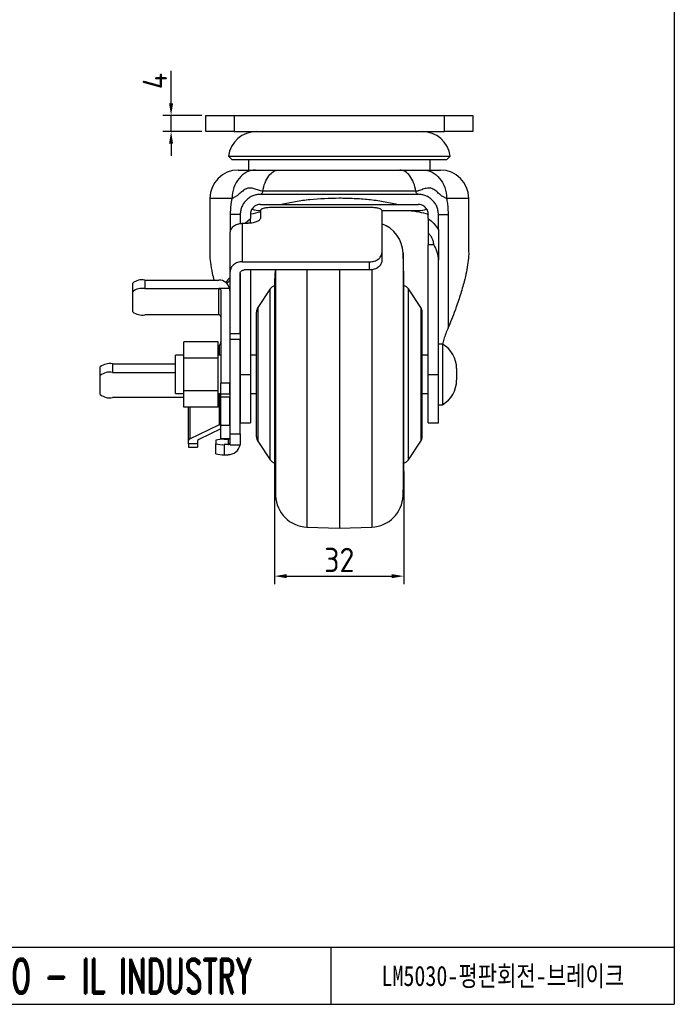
# Model space of a CAD drawing. Header units: millimetres. Extents: x 5086 to 5611, y -788 to -419.
# Tile 6 of 6: x 5449 to 5611, y -788 to -544. Entities that reach past the tile are written whole.
import ezdxf
from ezdxf.enums import TextEntityAlignment as Align

# ---------------------------------------------------------------- set-up
doc = ezdxf.new("R2010")
doc.units = ezdxf.units.MM
doc.header["$LTSCALE"] = 0.5
doc.header["$PDMODE"] = 3
for name, color, linetype, lineweight in [('문자선', 2, 'Continuous', 15), ('외형선', 3, 'Continuous', 30), ('치수선', 1, 'Continuous', 15)]:
    doc.layers.add(name, color=color, linetype=linetype, lineweight=lineweight)
doc.styles.add('ROMAND', font='romand')
doc.styles.get("Standard").update_dxf_attribs({"font": 'isocp.shx', "bigfont": 'whgtxt.shx'})
doc.styles.add('STYLE1', font='txt')
doc.dimstyles.new('김형준', dxfattribs={"dimtxt": 6, "dimasz": 3, "dimexe": 2, "dimexo": 1, "dimgap": 1, "dimtad": 1, "dimdsep": 46, "dimtxsty": 'Standard', "dimcen": 0, "dimclrd": 1, "dimclre": 1, "dimclrt": 2, "dimadec": 0, "dimazin": 0, "dimtfac": 1, "dimtmove": 0, "dimatfit": 3, "dimfxl": 0, "dimarcsym": 0})

# ---------------------------------------------------------------- blocks, each defined once
blk = doc.blocks.new('*D109')
at = {"layer": 'Defpoints', "color": 0}
for p in [(5511.81, -655.05), (5543.78, -655.05), (5543.78, -681.91)]:
    blk.add_point(p, dxfattribs=at)
at = {"layer": '치수선', "color": 1, "lineweight": -2}
for p, q in [((5511.81, -656.05), (5511.81, -683.91)), ((5543.78, -656.05), (5543.78, -683.91)), ((5514.81, -681.91), (5540.78, -681.91))]:
    blk.add_line(p, q, dxfattribs=at)
at = {"layer": '치수선', "color": 1}
for points in [[(5514.81, -681.41), (5514.81, -682.41), (5511.81, -681.91)], [(5540.78, -681.41), (5540.78, -682.41), (5543.78, -681.91)]]:
    blk.add_solid(points, dxfattribs=at)
at = {"layer": '치수선', "color": 2, "insert": (5527.8, -677.91), "char_height": 6, "attachment_point": 5}
blk.add_mtext('32', dxfattribs=at)
blk = doc.blocks.new('*D110')
at = {"layer": 'Defpoints', "color": 0}
for p in [(5486.2, -568.05), (5494.81, -568.05), (5494.81, -572.05)]:
    blk.add_point(p, dxfattribs=at)
at = {"layer": '치수선', "color": 1, "lineweight": -2}
for p, q in [((5486.2, -565.05), (5486.2, -557.05)), ((5493.81, -568.05), (5484.2, -568.05)), ((5486.2, -572.05), (5486.2, -568.05)), ((5493.81, -572.05), (5484.2, -572.05)), ((5486.2, -575.05), (5486.2, -578.05))]:
    blk.add_line(p, q, dxfattribs=at)
at = {"layer": '치수선', "color": 1}
for points in [[(5485.7, -565.05), (5486.7, -565.05), (5486.2, -568.05)], [(5485.7, -575.05), (5486.7, -575.05), (5486.2, -572.05)]]:
    blk.add_solid(points, dxfattribs=at)
at = {"layer": '치수선', "color": 2, "insert": (5482.2, -559.55), "char_height": 6, "attachment_point": 5, "rotation": 90}
blk.add_mtext('4', dxfattribs=at)

msp = doc.modelspace()

# ---------------------------------------------------------------- linework, layer by layer
at = {"layer": '외형선'}
for p, q in [((5610.66, -418.792), (5610.66, -787.721)), ((5494.814, -572.05), (5494.814, -568.05)), ((5494.814, -568.05), (5501.814, -568.05)), ((5501.814, -568.05), (5501.814, -572.05)), ((5501.814, -568.05), (5553.814, -568.05)), ((5553.814, -572.05), (5553.814, -568.05)), ((5553.814, -568.05), (5560.814, -568.05)), ((5560.814, -568.05), (5560.814, -572.05)), ((5501.814, -572.05), (5494.814, -572.05)), ((5501.814, -572.05), (5553.814, -572.05)), ((5560.814, -572.05), (5553.814, -572.05)), ((5500.377, -578.113), (5501.314, -579.05)), ((5500.377, -578.113), (5555.251, -578.113)), ((5527.814, -579.05), (5501.314, -579.05)), ((5505.314, -579.05), (5505.314, -581.55)), ((5554.314, -579.05), (5527.814, -579.05)), ((5550.314, -581.55), (5550.314, -579.05)), ((5554.314, -579.05), (5555.251, -578.113)), ((5502.814, -581.55), (5507.109, -581.55)), ((5548.52, -581.55), (5552.814, -581.55)), ((5495.814, -588.55), (5495.814, -601.759)), ((5501.311, -588.55), (5495.814, -588.55)), ((5508.314, -587.55), (5547.314, -587.55)), ((5559.814, -588.55), (5554.317, -588.55)), ((5559.814, -601.762), (5559.814, -588.55)), ((5508.314, -590.05), (5513.458, -590.05)), ((5535.304, -590.823), (5511.304, -590.823)), ((5542.169, -590.05), (5547.314, -590.05)), ((5500.92, -596.58), (5500.92, -592.55)), ((5503.314, -592.55), (5503.314, -594.75)), ((5504.534, -594.71), (5505.814, -593.539)), ((5505.814, -592.55), (5505.814, -593.539)), ((5508.304, -591.502), (5508.304, -593.403)), ((5538.3, -591.55), (5547.314, -591.55)), ((5538.304, -591.502), (5538.304, -602.028)), ((5549.814, -593.539), (5549.814, -592.55)), ((5552.314, -596.297), (5552.314, -592.55)), ((5554.707, -592.55), (5554.707, -620.612)), ((5503.804, -594.71), (5503.804, -604.227)), ((5503.804, -594.71), (5505.304, -594.71)), ((5500.804, -606.639), (5500.804, -597.122)), ((5549.814, -597.14), (5549.814, -600.05)), ((5551.168, -600.05), (5549.814, -600.05)), ((5549.814, -632.05), (5549.814, -600.05)), ((5538.304, -602.028), (5538.304, -604.015)), ((5543.778, -608.015), (5543.569, -602.046)), ((5543.569, -602.046), (5543.569, -662.053)), ((5503.804, -604.227), (5535.304, -604.227)), ((5535.304, -606.237), (5535.304, -604.227)), ((5552.314, -632.05), (5552.314, -603.802)), ((5500.804, -621.919), (5500.804, -606.639)), ((5503.304, -621.919), (5503.304, -607.042)), ((5503.314, -606.996), (5503.314, -632.05)), ((5535.304, -606.237), (5504.304, -606.237)), ((5505.814, -606.237), (5505.814, -632.05)), ((5511.912, -606.237), (5511.814, -609.05)), ((5512.058, -606.237), (5512.058, -662.053)), ((5519.774, -606.237), (5519.774, -669.769)), ((5527.814, -606.237), (5527.814, -670.05)), ((5535.853, -606.165), (5535.853, -669.769)), ((5543.778, -656.085), (5543.778, -608.015)), ((5543.778, -656.05), (5543.778, -608.05)), ((5476.704, -611.64), (5476.704, -609.515)), ((5479.704, -608.739), (5479.704, -610.864)), ((5479.704, -608.739), (5498.004, -608.739)), ((5511.814, -609.05), (5511.814, -655.05)), ((5476.704, -616.558), (5476.704, -611.64)), ((5479.704, -610.864), (5498.004, -610.864)), ((5498.004, -617.334), (5498.004, -610.864)), ((5500.657, -610.864), (5498.004, -610.864)), ((5498.504, -611.38), (5498.504, -634.203)), ((5500.704, -611.38), (5500.704, -634.203)), ((5510.72, -610.94), (5507.65, -615.546)), ((5510.72, -653.159), (5510.72, -610.94)), ((5547.978, -615.546), (5544.907, -610.94)), ((5544.907, -653.159), (5544.907, -610.94)), ((5507.65, -615.546), (5507.65, -632.05)), ((5547.978, -615.546), (5547.978, -632.05)), ((5498.004, -617.334), (5479.704, -617.334)), ((5500.704, -615.838), (5500.804, -615.838)), ((5507.314, -632.05), (5507.314, -616.655)), ((5548.314, -632.05), (5548.314, -616.655)), ((5500.804, -621.919), (5503.304, -621.919)), ((5500.804, -623.422), (5500.804, -621.919)), ((5503.304, -621.919), (5503.304, -623.422)), ((5497.814, -623.967), (5489.314, -623.967)), ((5489.314, -628.008), (5489.314, -623.967)), ((5497.814, -628.008), (5497.814, -623.967)), ((5498.151, -627.3), (5498.151, -624.832)), ((5503.304, -623.422), (5500.804, -623.422)), ((5500.804, -646.777), (5500.804, -623.422)), ((5503.304, -646.777), (5503.304, -623.422)), ((5553.314, -624.55), (5552.314, -624.55)), ((5553.314, -624.55), (5553.314, -639.55)), ((5489.314, -627.3), (5487.314, -627.3)), ((5487.314, -636.8), (5487.314, -627.3)), ((5498.504, -627.3), (5497.814, -627.3)), ((5500.804, -627.3), (5500.704, -627.3)), ((5503.314, -627.3), (5503.304, -627.3)), ((5507.314, -627.3), (5505.814, -627.3)), ((5549.814, -627.3), (5548.314, -627.3)), ((5471.704, -629.444), (5471.704, -631.569)), ((5471.704, -629.444), (5487.314, -629.444)), ((5497.814, -628.008), (5489.314, -628.008)), ((5489.314, -636.091), (5489.314, -628.008)), ((5497.814, -636.091), (5497.814, -628.008)), ((5468.704, -632.346), (5468.704, -630.221)), ((5468.704, -637.004), (5468.704, -632.346)), ((5471.704, -631.569), (5487.314, -631.569)), ((5503.314, -632.05), (5505.814, -632.05)), ((5503.314, -632.05), (5503.314, -644.05)), ((5505.814, -632.05), (5505.814, -644.05)), ((5507.314, -647.444), (5507.314, -632.05)), ((5507.65, -632.05), (5507.65, -648.554)), ((5547.978, -632.05), (5547.978, -648.554)), ((5548.314, -647.444), (5548.314, -632.05)), ((5549.814, -632.05), (5552.314, -632.05)), ((5549.814, -644.05), (5549.814, -632.05)), ((5552.314, -644.05), (5552.314, -632.05)), ((5556.814, -630.612), (5556.814, -633.488)), ((5500.704, -634.203), (5498.504, -634.203)), ((5498.504, -636.822), (5498.504, -634.203)), ((5500.704, -636.822), (5500.704, -634.203)), ((5487.314, -636.8), (5489.314, -636.8)), ((5497.814, -636.091), (5489.314, -636.091)), ((5489.314, -640.133), (5489.314, -636.091)), ((5497.814, -640.133), (5497.814, -636.091)), ((5497.814, -636.8), (5498.504, -636.8)), ((5498.151, -644.476), (5498.151, -636.8)), ((5498.504, -636.822), (5500.704, -636.822)), ((5498.504, -637.702), (5498.504, -636.822)), ((5500.704, -636.8), (5500.804, -636.8)), ((5500.704, -636.822), (5500.704, -637.702)), ((5503.304, -636.8), (5503.314, -636.8)), ((5505.814, -636.8), (5507.314, -636.8)), ((5548.314, -636.8), (5549.814, -636.8)), ((5489.314, -637.781), (5471.704, -637.781)), ((5500.704, -637.702), (5498.504, -637.702)), ((5498.504, -644.61), (5498.504, -637.702)), ((5500.704, -644.61), (5500.704, -637.702)), ((5552.314, -639.55), (5553.314, -639.55)), ((5497.814, -640.133), (5489.314, -640.133)), ((5490.504, -648.374), (5490.504, -640.133)), ((5490.857, -640.133), (5490.857, -648.008)), ((5490.857, -648.008), (5498.034, -644.525)), ((5498.504, -644.525), (5498.034, -644.525)), ((5498.504, -644.61), (5500.704, -644.61)), ((5498.504, -647.884), (5498.504, -644.61)), ((5500.704, -644.61), (5500.704, -647.884)), ((5503.314, -644.05), (5505.814, -644.05)), ((5549.814, -644.05), (5552.314, -644.05)), ((5498.504, -645.507), (5493.057, -648.151)), ((5500.804, -646.777), (5503.304, -646.777)), ((5500.804, -649.438), (5500.804, -646.777)), ((5503.304, -646.777), (5503.304, -649.438)), ((5490.504, -649.215), (5490.504, -648.374)), ((5492.704, -649.215), (5490.504, -649.215)), ((5490.504, -649.215), (5490.504, -650.022)), ((5492.704, -648.516), (5492.704, -649.215)), ((5492.704, -649.215), (5492.704, -650.022)), ((5497.304, -648.33), (5497.304, -649.179)), ((5497.304, -651.663), (5497.304, -649.179)), ((5498.504, -647.884), (5500.704, -647.884)), ((5500.304, -648.104), (5499.304, -648.104)), ((5499.304, -649.406), (5499.304, -651.89)), ((5500.304, -649.406), (5499.304, -649.406)), ((5500.304, -648.104), (5500.304, -649.406)), ((5500.804, -649.438), (5503.304, -649.438)), ((5507.65, -648.554), (5510.72, -653.159)), ((5544.907, -653.159), (5547.978, -648.554)), ((5490.504, -650.022), (5492.704, -650.022)), ((5499.304, -651.89), (5500.304, -651.89)), ((5511.814, -655.05), (5512.058, -662.053)), ((5543.569, -662.053), (5543.778, -656.085)), ((5519.774, -669.769), (5527.814, -670.05)), ((5527.814, -670.05), (5535.853, -669.769)), ((5419.731, -773.578), (5610.66, -773.578)), ((5525.803, -787.721), (5525.803, -773.578)), ((5086.06, -787.721), (5610.66, -787.721))]:
    msp.add_line(p, q, dxfattribs=at)
at = {"layer": '외형선', "flags": 128}
for points in [[(5499.968, -609.557), (5500.361, -609.141), (5500.804, -608.77)], [(5500.804, -610.229), (5500.577, -610.508), (5500.566, -610.524)]]:
    msp.add_lwpolyline(points, dxfattribs=at)
at = {"layer": '외형선'}
for centre, radius, start, end in [((5507.314, -579.05), 7, 90, 172.30743), ((5548.314, -579.05), 7, 7.69257, 90), ((5502.814, -588.55), 7, 90, 180), ((5552.814, -588.55), 7, 0, 90), ((5508.314, -584.05), 7.5, 253.80321, 270), ((5547.314, -584.05), 7.5, 270, 286.30206), ((5535.574, -602.326), 8, 2, 70.04933), ((5503.78, -612.199), 4.982, 126.68266, 144.77281), ((5542.778, -608.05), 1, 0, 2), ((5479.004, -612.219), 3.55, 78.63094, 130.39069), ((5498.038, -611.415), 2.677, 11.88594, 90.73139), ((5512.384, -612.05), 2, 106.56983, 146.30993), ((5543.243, -612.05), 2, 33.69007, 74.48928), ((5479.004, -614.344), 3.55, 78.63099, 130.39071), ((5509.314, -616.655), 2, 146.30993, 180), ((5546.314, -616.655), 2, 0, 33.69007), ((5479.004, -613.854), 3.55, 229.60928, 281.36906), ((5498.012, -617.826), 0.492, 1.01035, 90.97576), ((5549.814, -630.612), 7, 0, 60), ((5471.004, -632.924), 3.55, 78.63092, 130.3907), ((5471.004, -635.049), 3.55, 78.63092, 130.3907), ((5549.814, -633.488), 7, 300, 0), ((5471.004, -634.301), 3.55, 229.60928, 281.3691), ((5490.995, -648.494), 0.505, 105.82643, 166.15972), ((5493.195, -648.637), 0.505, 105.8264, 166.15946), ((5498.81, -652.691), 4.613, 83.85761, 109.05953), ((5498.81, -644.819), 4.613, 250.94047, 276.14239), ((5500.305, -647.606), 0.498, 269.81598, 359.81453), ((5500.305, -648.907), 0.498, 269.8159, 359.81451), ((5500.312, -648.896), 2.993, 269.83899, 349.5808), ((5509.314, -647.444), 2, 180, 213.69007), ((5546.314, -647.444), 2, 326.30993, 0), ((5498.81, -647.303), 4.613, 250.94077, 276.14209), ((5512.384, -652.05), 2, 213.69007, 253.43017), ((5543.243, -652.05), 2, 285.51072, 326.30993), ((5542.778, -656.05), 1, 358, 0), ((5520.053, -661.774), 8, 182, 268), ((5535.574, -661.774), 8, 272, 358)]:
    msp.add_arc(centre, radius, start, end, dxfattribs=at)
for centre, major_axis, ratio, start_param, end_param in [((5527.814, -595.845), (0, 45.701), 0.7002075, 4.1396606, 4.2541841), ((5527.814, -595.845), (0, 45.701), 0.7002075, 2.1309236, 2.1367782), ((5496.795, -616.149), (1.854, 9.957), 0.5022501, 3.6889218, 3.7537613), ((5498.034, -647.423), (0.556, 2.987), 0.5022501, 0.2818777, 0.3550566)]:
    msp.add_ellipse(centre, major_axis=major_axis, ratio=ratio, start_param=start_param, end_param=end_param, dxfattribs=at)
for points, knots in [([(5507.109, -581.55), (5506.35, -581.55), (5505.591, -581.732), (5504.189, -582.433), (5503.546, -582.952), (5502.473, -584.248), (5502.043, -585.024), (5501.462, -586.717), (5501.311, -587.633), (5501.311, -588.549)], [0, 0, 0, 0, 0.25, 0.25, 0.5, 0.5, 0.75, 0.75, 1, 1, 1, 1]), ([(5507.109, -581.55), (5507.524, -581.55), (5507.913, -581.55), (5508.471, -581.55), (5508.653, -581.55), (5509.015, -581.55), (5509.194, -581.55), (5509.435, -581.55), (5509.484, -581.55), (5509.587, -581.55), (5509.641, -581.55), (5509.773, -581.55), (5509.845, -581.55), (5509.99, -581.55), (5510.064, -581.55), (5510.44, -581.55), (5510.754, -581.55), (5511.375, -581.55), (5511.685, -581.55), (5512.296, -581.55), (5512.596, -581.55), (5512.891, -581.55)], [0, 0, 0, 0, 0.25, 0.25, 0.375, 0.375, 0.5, 0.5, 0.53125, 0.53125, 0.5625, 0.5625, 0.59375, 0.59375, 0.625, 0.625, 0.75, 0.75, 0.875, 0.875, 1, 1, 1, 1]), ([(5508.886, -586.8), (5508.999, -586.055), (5509.186, -585.343), (5509.686, -584.058), (5509.999, -583.487), (5510.717, -582.545), (5511.122, -582.175), (5511.982, -581.678), (5512.436, -581.55), (5512.891, -581.55)], [0, 0, 0, 0, 0.25, 0.25, 0.5, 0.5, 0.75, 0.75, 1, 1, 1, 1]), ([(5512.891, -581.55), (5513.97, -581.55), (5516.225, -581.55), (5518.666, -581.55), (5521.205, -581.55), (5522.503, -581.55), (5525.143, -581.55), (5526.473, -581.55), (5529.147, -581.55), (5530.477, -581.55), (5533.117, -581.55), (5534.414, -581.55), (5536.955, -581.55), (5538.178, -581.55), (5540.529, -581.55), (5541.658, -581.55), (5542.737, -581.55)], [0, 0, 0, 0, 0.125, 0.25, 0.25, 0.375, 0.375, 0.5, 0.5, 0.625, 0.625, 0.75, 0.75, 0.875, 0.875, 1, 1, 1, 1]), ([(5546.742, -586.8), (5546.628, -586.055), (5546.441, -585.343), (5545.942, -584.058), (5545.629, -583.487), (5544.91, -582.545), (5544.505, -582.175), (5543.645, -581.678), (5543.191, -581.55), (5542.737, -581.55)], [0, 0, 0, 0, 0.25, 0.25, 0.5, 0.5, 0.75, 0.75, 1, 1, 1, 1]), ([(5542.737, -581.55), (5543.029, -581.55), (5543.328, -581.55), (5543.934, -581.55), (5544.242, -581.55), (5544.86, -581.55), (5545.172, -581.55), (5545.622, -581.55), (5545.769, -581.55), (5545.937, -581.55), (5545.969, -581.55), (5546.027, -581.55), (5546.054, -581.55), (5546.133, -581.55), (5546.182, -581.55), (5546.425, -581.55), (5546.604, -581.55), (5546.968, -581.55), (5547.151, -581.55), (5547.712, -581.55), (5548.103, -581.55), (5548.519, -581.55)], [0, 0, 0, 0, 0.125, 0.125, 0.25, 0.25, 0.375, 0.375, 0.4375, 0.4375, 0.453125, 0.453125, 0.46875, 0.46875, 0.5, 0.5, 0.625, 0.625, 0.75, 0.75, 1, 1, 1, 1]), ([(5548.52, -581.55), (5549.278, -581.55), (5550.037, -581.732), (5551.439, -582.433), (5552.082, -582.952), (5553.156, -584.248), (5553.585, -585.024), (5554.166, -586.717), (5554.317, -587.633), (5554.317, -588.55)], [0, 0, 0, 0, 0.25, 0.25, 0.5, 0.5, 0.75, 0.75, 1, 1, 1, 1]), ([(5504.66, -586.242), (5504.57, -586.287), (5504.481, -586.335), (5504.309, -586.439), (5504.226, -586.495), (5503.983, -586.67), (5503.831, -586.796), (5503.541, -587.048), (5503.404, -587.173), (5503.139, -587.41), (5503.011, -587.522), (5502.63, -587.836), (5502.381, -588.013), (5501.863, -588.317), (5501.595, -588.443), (5501.311, -588.549)], [0, 0, 0, 0, 0.0625, 0.0625, 0.125, 0.125, 0.25, 0.25, 0.375, 0.375, 0.5, 0.5, 0.75, 0.75, 1, 1, 1, 1]), ([(5508.886, -586.8), (5508.698, -586.8), (5508.513, -586.769), (5508.153, -586.677), (5507.976, -586.616), (5507.448, -586.422), (5507.1, -586.281), (5506.394, -586.077), (5506.039, -586.006), (5505.512, -586.004), (5505.336, -586.022), (5505.076, -586.081), (5504.991, -586.107), (5504.823, -586.167), (5504.742, -586.202), (5504.66, -586.242)], [0, 0, 0, 0, 0.125, 0.125, 0.25, 0.25, 0.5, 0.5, 0.75, 0.75, 0.875, 0.875, 0.9375, 0.9375, 1, 1, 1, 1]), ([(5554.317, -588.549), (5554.051, -588.449), (5553.797, -588.332), (5553.309, -588.053), (5553.072, -587.891), (5552.593, -587.506), (5552.352, -587.285), (5551.826, -586.818), (5551.538, -586.571), (5551.053, -586.276), (5550.883, -586.19), (5550.523, -586.066), (5550.339, -586.029), (5549.783, -585.983), (5549.402, -586.039), (5548.647, -586.236), (5548.275, -586.386), (5547.712, -586.596), (5547.523, -586.664), (5547.235, -586.74), (5547.138, -586.761), (5546.991, -586.784), (5546.942, -586.79), (5546.842, -586.798), (5546.791, -586.8), (5546.742, -586.8)], [0, 0, 0, 0, 0.125, 0.125, 0.25, 0.25, 0.375, 0.375, 0.5, 0.5, 0.5625, 0.5625, 0.625, 0.625, 0.75, 0.75, 0.875, 0.875, 0.9375, 0.9375, 0.96875, 0.96875, 0.984375, 0.984375, 1, 1, 1, 1]), ([(5500.92, -592.55), (5500.921, -592.433), (5500.922, -592.201), (5500.93, -591.855), (5500.943, -591.512), (5500.962, -591.172), (5500.986, -590.835), (5501.015, -590.501), (5501.05, -590.171), (5501.09, -589.843), (5501.135, -589.518), (5501.187, -589.193), (5501.245, -588.869), (5501.289, -588.655), (5501.311, -588.55)], [0, 0, 0, 0, 0.0854745, 0.1702629, 0.2544341, 0.3380585, 0.4212077, 0.5039548, 0.5863737, 0.6685395, 0.7505278, 0.8324147, 0.9170447, 1, 1, 1, 1]), ([(5508.314, -587.55), (5507.991, -587.55), (5507.673, -587.581), (5507.051, -587.702), (5506.743, -587.792), (5506.148, -588.032), (5505.865, -588.179), (5505.463, -588.439), (5505.332, -588.533), (5505.079, -588.734), (5504.955, -588.842), (5504.604, -589.181), (5504.394, -589.429), (5504.019, -589.968), (5503.854, -590.263), (5503.59, -590.878), (5503.488, -591.197), (5503.35, -591.861), (5503.314, -592.205), (5503.314, -592.55)], [0, 0, 0, 0, 0.125, 0.125, 0.25, 0.25, 0.375, 0.375, 0.4375, 0.4375, 0.5, 0.5, 0.625, 0.625, 0.75, 0.75, 0.875, 0.875, 1, 1, 1, 1]), ([(5508.314, -587.55), (5508.371, -587.55), (5508.433, -587.535), (5508.555, -587.469), (5508.615, -587.418), (5508.722, -587.281), (5508.77, -587.196), (5508.844, -587.006), (5508.87, -586.903), (5508.886, -586.8)], [0, 0, 0, 0, 0.25, 0.25, 0.5, 0.5, 0.75, 0.75, 1, 1, 1, 1]), ([(5546.742, -586.8), (5546.657, -586.8), (5546.571, -586.8), (5546.399, -586.8), (5546.14, -586.8), (5545.532, -586.8), (5545.003, -586.8), (5543.932, -586.8), (5543.203, -586.8), (5540.97, -586.8), (5539.421, -586.8), (5536.204, -586.8), (5534.563, -586.8), (5531.22, -586.8), (5529.536, -586.8), (5526.15, -586.8), (5524.466, -586.8), (5521.122, -586.8), (5519.48, -586.8), (5516.261, -586.8), (5514.703, -586.8), (5511.689, -586.8), (5510.252, -586.8), (5508.886, -586.8)], [0, 0, 0, 0, 0.0078125, 0.0078125, 0.015625, 0.03125, 0.0625, 0.0625, 0.125, 0.125, 0.25, 0.25, 0.375, 0.375, 0.5, 0.5, 0.625, 0.625, 0.75, 0.75, 0.875, 0.875, 1, 1, 1, 1]), ([(5513.458, -590.05), (5514.614, -589.746), (5515.783, -589.501), (5518.138, -589.099), (5519.324, -588.941), (5522.909, -588.57), (5525.332, -588.457), (5529.016, -588.455), (5530.241, -588.484), (5532.689, -588.603), (5533.903, -588.693), (5536.307, -588.941), (5537.498, -589.1), (5539.854, -589.503), (5541.019, -589.747), (5542.169, -590.05)], [0, 0, 0, 0, 0.125, 0.125, 0.25, 0.25, 0.5, 0.5, 0.625, 0.625, 0.75, 0.75, 0.875, 0.875, 1, 1, 1, 1]), ([(5547.314, -587.55), (5547.256, -587.55), (5547.195, -587.535), (5547.073, -587.469), (5547.013, -587.418), (5546.905, -587.281), (5546.858, -587.196), (5546.784, -587.006), (5546.757, -586.903), (5546.742, -586.8)], [0, 0, 0, 0, 0.25, 0.25, 0.5, 0.5, 0.75, 0.75, 1, 1, 1, 1]), ([(5552.314, -592.55), (5552.314, -592.206), (5552.279, -591.869), (5552.142, -591.208), (5552.039, -590.881), (5551.775, -590.267), (5551.614, -589.977), (5551.236, -589.431), (5551.023, -589.182), (5550.558, -588.731), (5550.302, -588.528), (5549.763, -588.179), (5549.48, -588.032), (5548.889, -587.794), (5548.579, -587.702), (5547.954, -587.581), (5547.636, -587.55), (5547.314, -587.55)], [0, 0, 0, 0, 0.125, 0.125, 0.25, 0.25, 0.375, 0.375, 0.5, 0.5, 0.625, 0.625, 0.75, 0.75, 0.875, 0.875, 1, 1, 1, 1]), ([(5554.317, -588.549), (5554.331, -588.618), (5554.36, -588.756), (5554.4, -588.967), (5554.463, -589.322), (5554.539, -589.828), (5554.615, -590.489), (5554.668, -591.164), (5554.701, -591.853), (5554.705, -592.316), (5554.707, -592.55)], [0, 0, 0, 0, 0.0537746, 0.1082684, 0.1635084, 0.3277267, 0.4928794, 0.6595811, 0.8284295, 1, 1, 1, 1]), ([(5508.314, -590.05), (5508.153, -590.05), (5507.995, -590.065), (5507.684, -590.125), (5507.53, -590.17), (5507.232, -590.29), (5507.09, -590.364), (5506.821, -590.538), (5506.692, -590.64), (5506.458, -590.867), (5506.352, -590.991), (5506.165, -591.261), (5506.083, -591.409), (5505.951, -591.716), (5505.9, -591.876), (5505.832, -592.207), (5505.814, -592.378), (5505.814, -592.55)], [0, 0, 0, 0, 0.125, 0.125, 0.25, 0.25, 0.375, 0.375, 0.5, 0.5, 0.625, 0.625, 0.75, 0.75, 0.875, 0.875, 1, 1, 1, 1]), ([(5511.304, -590.823), (5511.106, -590.823), (5510.911, -590.827), (5510.527, -590.842), (5510.337, -590.853), (5509.973, -590.882), (5509.801, -590.901), (5509.475, -590.945), (5509.321, -590.971), (5509.044, -591.03), (5508.92, -591.062), (5508.701, -591.135), (5508.607, -591.175), (5508.383, -591.302), (5508.304, -591.399), (5508.304, -591.502)], [0, 0, 0, 0, 0.125, 0.125, 0.25, 0.25, 0.375, 0.375, 0.5, 0.5, 0.625, 0.625, 0.75, 0.75, 1, 1, 1, 1]), ([(5513.458, -590.05), (5514.633, -590.05), (5515.817, -590.05), (5518.201, -590.05), (5519.401, -590.05), (5521.81, -590.05), (5523.016, -590.05), (5525.423, -590.05), (5526.626, -590.05), (5530.232, -590.05), (5532.633, -590.05), (5536.228, -590.05), (5537.425, -590.05), (5539.817, -590.05), (5541.004, -590.05), (5542.169, -590.05)], [0, 0, 0, 0, 0.125, 0.125, 0.25, 0.25, 0.375, 0.375, 0.5, 0.5, 0.75, 0.75, 0.875, 0.875, 1, 1, 1, 1]), ([(5538.304, -591.502), (5538.304, -591.45), (5538.284, -591.401), (5538.208, -591.306), (5538.151, -591.26), (5538.001, -591.175), (5537.909, -591.136), (5537.691, -591.063), (5537.565, -591.03), (5537.288, -590.971), (5537.137, -590.946), (5536.81, -590.901), (5536.635, -590.883), (5536.094, -590.838), (5535.7, -590.823), (5535.304, -590.823)], [0, 0, 0, 0, 0.125, 0.125, 0.25, 0.25, 0.375, 0.375, 0.5, 0.5, 0.625, 0.625, 0.75, 0.75, 1, 1, 1, 1]), ([(5549.814, -592.55), (5549.814, -592.379), (5549.796, -592.211), (5549.729, -591.881), (5549.677, -591.718), (5549.48, -591.258), (5549.287, -590.98), (5548.937, -590.641), (5548.809, -590.54), (5548.538, -590.364), (5548.396, -590.291), (5548.1, -590.171), (5547.945, -590.126), (5547.633, -590.065), (5547.474, -590.05), (5547.314, -590.05)], [0, 0, 0, 0, 0.125, 0.125, 0.25, 0.25, 0.5, 0.5, 0.625, 0.625, 0.75, 0.75, 0.875, 0.875, 1, 1, 1, 1]), ([(5503.314, -592.55), (5503.314, -592.55), (5503.11, -592.55), (5502.296, -592.55), (5501.685, -592.55), (5500.92, -592.55)], [0, 0, 0, 0, 0.5, 0.5, 1, 1, 1, 1]), ([(5508.304, -593.403), (5508.304, -593.481), (5508.285, -593.56), (5508.212, -593.717), (5508.156, -593.797), (5508.009, -593.951), (5507.919, -594.026), (5507.705, -594.169), (5507.58, -594.238), (5507.304, -594.363), (5507.154, -594.42), (5506.826, -594.521), (5506.65, -594.566), (5506.104, -594.672), (5505.705, -594.71), (5505.304, -594.71)], [0, 0, 0, 0, 0.125, 0.125, 0.25, 0.25, 0.375, 0.375, 0.5, 0.5, 0.625, 0.625, 0.75, 0.75, 1, 1, 1, 1]), ([(5505.814, -594.686), (5505.814, -594.393), (5505.814, -594.012), (5505.814, -593.627), (5505.814, -593.539)], [0, 0, 0, 0, 0.7709856, 1, 1, 1, 1]), ([(5505.819, -592.483), (5505.891, -592.457), (5506.622, -592.199), (5507.506, -592.028), (5508.304, -591.873)], [0, 0, 0, 0, 0.0982861, 1, 1, 1, 1]), ([(5545.265, -591.55), (5545.801, -591.625), (5547.209, -591.822), (5548.736, -592.137), (5549.63, -592.435), (5549.841, -592.505)], [0, 0, 0, 0, 0.3196375, 0.8395889, 1, 1, 1, 1]), ([(5549.814, -593.539), (5550.298, -593.919), (5550.755, -594.333), (5551.598, -595.247), (5551.985, -595.751), (5552.314, -596.297)], [0, 0, 0, 0, 0.5, 0.5, 1, 1, 1, 1]), ([(5549.814, -593.539), (5549.814, -594.16), (5549.814, -594.766), (5549.814, -595.963), (5549.814, -596.552), (5549.814, -597.14)], [0, 0, 0, 0, 0.5, 0.5, 1, 1, 1, 1]), ([(5552.314, -592.55), (5552.314, -592.55), (5552.517, -592.55), (5553.332, -592.55), (5553.942, -592.55), (5554.707, -592.55)], [0, 0, 0, 0, 0.5, 0.5, 1, 1, 1, 1]), ([(5500.804, -597.122), (5500.804, -596.965), (5500.823, -596.809), (5500.897, -596.504), (5500.954, -596.352), (5501.102, -596.061), (5501.193, -595.923), (5501.408, -595.661), (5501.534, -595.537), (5501.809, -595.313), (5501.96, -595.212), (5502.286, -595.035), (5502.462, -594.958), (5503.007, -594.775), (5503.404, -594.71), (5503.804, -594.71)], [0, 0, 0, 0, 0.125, 0.125, 0.25, 0.25, 0.375, 0.375, 0.5, 0.5, 0.625, 0.625, 0.75, 0.75, 1, 1, 1, 1]), ([(5551.168, -600.05), (5551.168, -599.769), (5551.132, -599.491), (5550.998, -598.958), (5550.9, -598.699), (5550.652, -598.204), (5550.506, -597.972), (5550.182, -597.537), (5550.004, -597.333), (5549.814, -597.14)], [0, 0, 0, 0, 0.25, 0.25, 0.5, 0.5, 0.75, 0.75, 1, 1, 1, 1]), ([(5552.314, -596.297), (5552.314, -596.923), (5552.314, -597.547), (5552.314, -598.797), (5552.314, -599.421), (5552.314, -600.672), (5552.314, -601.298), (5552.314, -602.549), (5552.314, -603.175), (5552.314, -603.802)], [0, 0, 0, 0, 0.25, 0.25, 0.5, 0.5, 0.75, 0.75, 1, 1, 1, 1]), ([(5552.314, -603.802), (5552.314, -603.133), (5552.225, -602.479), (5551.941, -601.524), (5551.82, -601.209), (5551.603, -600.76), (5551.524, -600.613), (5551.398, -600.398), (5551.354, -600.327), (5551.263, -600.187), (5551.216, -600.117), (5551.168, -600.05)], [0, 0, 0, 0, 0.5, 0.5, 0.75, 0.75, 0.875, 0.875, 0.9375, 0.9375, 1, 1, 1, 1]), ([(5496.88, -608.739), (5496.737, -608.184), (5496.34, -606.654), (5496.006, -604.611), (5495.817, -602.852), (5495.831, -602.026), (5495.836, -601.759)], [0, 0, 0, 0, 0.2179849, 0.6006993, 0.8708322, 1, 1, 1, 1]), ([(5535.304, -604.227), (5535.503, -604.227), (5535.699, -604.212), (5536.084, -604.153), (5536.275, -604.109), (5536.639, -603.995), (5536.811, -603.925), (5537.137, -603.76), (5537.291, -603.665), (5537.566, -603.459), (5537.69, -603.347), (5537.909, -603.106), (5538.001, -602.979), (5538.15, -602.718), (5538.207, -602.582), (5538.284, -602.306), (5538.304, -602.168), (5538.304, -602.028)], [0, 0, 0, 0, 0.125, 0.125, 0.25, 0.25, 0.375, 0.375, 0.5, 0.5, 0.625, 0.625, 0.75, 0.75, 0.875, 0.875, 1, 1, 1, 1]), ([(5559.789, -601.762), (5559.796, -601.956), (5559.826, -602.79), (5559.644, -604.437), (5559.269, -606.689), (5558.631, -609.365), (5557.732, -612.461), (5556.92, -614.858), (5556.513, -616.06)], [0, 0, 0, 0, 0.0498115, 0.2136406, 0.3821102, 0.5506065, 0.7744605, 1, 1, 1, 1]), ([(5503.804, -604.227), (5503.604, -604.227), (5503.407, -604.243), (5503.021, -604.305), (5502.829, -604.352), (5502.464, -604.475), (5502.291, -604.55), (5501.964, -604.727), (5501.81, -604.829), (5501.398, -605.164), (5501.177, -605.433), (5500.955, -605.866), (5500.898, -606.017), (5500.823, -606.326), (5500.804, -606.482), (5500.804, -606.639)], [0, 0, 0, 0, 0.125, 0.125, 0.25, 0.25, 0.375, 0.375, 0.5, 0.5, 0.75, 0.75, 0.875, 0.875, 1, 1, 1, 1]), ([(5538.304, -604.015), (5538.304, -604.156), (5538.284, -604.295), (5538.209, -604.57), (5538.151, -604.708), (5538.002, -604.974), (5537.91, -605.101), (5537.694, -605.343), (5537.568, -605.458), (5537.293, -605.667), (5537.142, -605.761), (5536.816, -605.929), (5536.64, -606.001), (5536.098, -606.174), (5535.702, -606.237), (5535.304, -606.237)], [0, 0, 0, 0, 0.125, 0.125, 0.25, 0.25, 0.375, 0.375, 0.5, 0.5, 0.625, 0.625, 0.75, 0.75, 1, 1, 1, 1]), ([(5503.304, -607.042), (5503.304, -606.937), (5503.329, -606.834), (5503.428, -606.64), (5503.501, -606.551), (5503.776, -606.326), (5504.037, -606.237), (5504.304, -606.237)], [0, 0, 0, 0, 0.25, 0.25, 0.5, 0.5, 1, 1, 1, 1]), ([(5498.004, -610.864), (5498.138, -610.864), (5498.269, -610.922), (5498.452, -611.114), (5498.504, -611.246), (5498.504, -611.38)], [0, 0, 0, 0, 0.5, 0.5, 1, 1, 1, 1]), ([(5554.707, -620.612), (5554.317, -621.525), (5553.757, -622.836), (5553.432, -624.198), (5553.334, -624.612)], [0, 0, 0, 0, 0.6960998, 1, 1, 1, 1]), ([(5498.151, -624.832), (5498.27, -624.718), (5498.358, -624.591), (5498.475, -624.312), (5498.504, -624.158), (5498.504, -623.997)], [0, 0, 0, 0, 0.5, 0.5, 1, 1, 1, 1]), ([(5498.151, -644.476), (5498.273, -644.433), (5498.362, -644.414), (5498.479, -644.441), (5498.503, -644.486), (5498.504, -644.566)], [0, 0, 0, 0, 0.5, 0.5, 1, 1, 1, 1])]:
    msp.add_open_spline(points, degree=3, knots=knots, dxfattribs=at)
msp.add_open_spline([(5500.704, -611.38), (5500.704, -611.207), (5500.688, -611.034), (5500.657, -610.864)], degree=3, dxfattribs=at)

# ---------------------------------------------------------------- texts
at = {"layer": '문자선', "style": 'ROMAND', "width": 0.6}
msp.add_text('WOO - IL INDUSTRY', height=8.5536, dxfattribs=at).set_placement((5436.15, -785.023))
at = {"layer": '문자선', "style": 'STYLE1', "width": 0.8}
msp.add_text('LM5030-평판회전-브레이크', height=5, dxfattribs=at).set_placement((5568.231, -780.649), align=Align.MIDDLE)

# ---------------------------------------------------------------- dimensions: what is measured, and where the dimension line sits
at = {"layer": '치수선'}
dim = msp.add_linear_dim(base=(5486.201, -568.05), p1=(5494.814, -572.05), p2=(5494.814, -568.05), angle=90, dimstyle='김형준', dxfattribs=at)
dim.commit()
dim.dimension.update_dxf_attribs({"geometry": '*D110', "text_midpoint": (5482.201, -559.55)})
dim = msp.add_linear_dim(base=(5543.778, -681.909), p1=(5511.814, -655.05), p2=(5543.778, -655.05), text='32', dimstyle='김형준', dxfattribs=at)
dim.commit()
dim.dimension.update_dxf_attribs({"geometry": '*D109', "text_midpoint": (5527.796, -677.908)})

doc.saveas('drawing.dxf')
